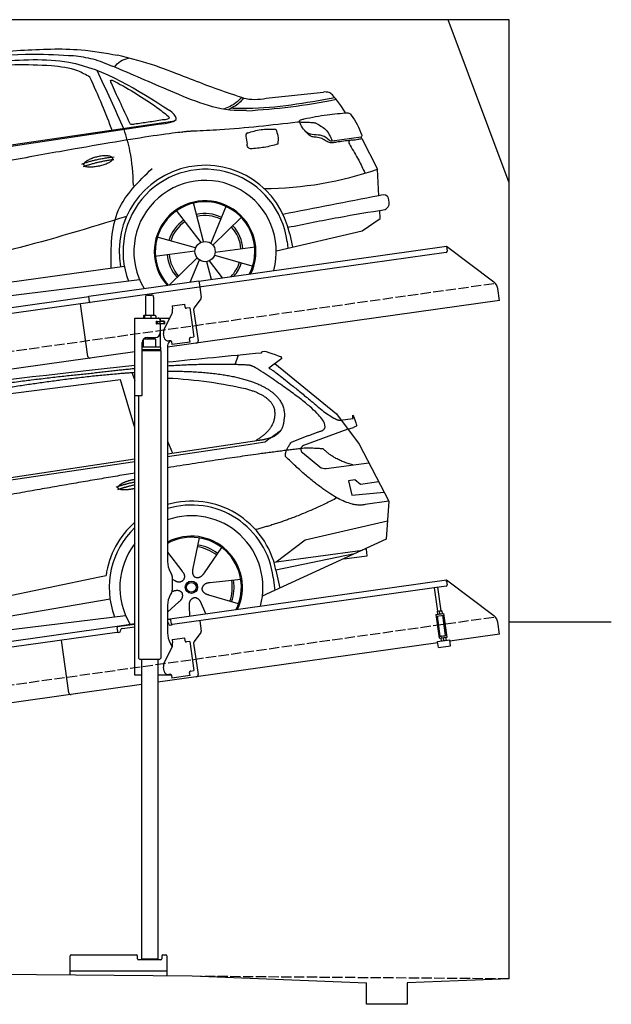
# Model space of a CAD drawing. Extents: x 0 to 5800, y -225 to 4600.
# Tile 3 of 3: x 2900 to 5800, y -225 to 4600. Entities that reach past the tile are written whole.
import ezdxf

# ---------------------------------------------------------------- set-up
doc = ezdxf.new("R2010")
doc.units = 0
doc.header["$LTSCALE"] = 10
doc.header["$MEASUREMENT"] = 0
doc.linetypes.add('GEN3', pattern=[6.25, 5, -1.25])
doc.layers.get('0').update_dxf_attribs({"linetype": 'CONTINUOUS'})
for name, color, linetype in [('3', 6, 'GEN3'), ('CAR', 1, 'CONTINUOUS'), ('SICHTBARE_KANTEN_DIN_', 7, 'CONTINUOUS')]:
    doc.layers.add(name, color=color, linetype=linetype)
doc.layers.add('AM_0', color=7, linetype='CONTINUOUS', lineweight=30)

# ---------------------------------------------------------------- blocks, each defined once
blk = doc.blocks.new('car_150')
at = {"layer": 'CAR'}
for p, q in [((12096.6, 1708.3), (11989, 1268.4)), ((12911.4, 1713.8), (12921.4, 1673.7)), ((13419.2, 1691), (13440.8, 1736.1)), ((13649.1, 1693.4), (13579.8, 1653)), ((11135.2, 1654.5), (11161.3, 1635)), ((11141, 1657.4), (11166.4, 1638.4)), ((12024, 1680.6), (11430.7, 1652.9)), ((11899, 1265.9), (12024, 1680.6)), ((12090.6, 1271.1), (12150.5, 1682.1)), ((12852.3, 1684.4), (12150.5, 1682.1)), ((12893.2, 1443.1), (12852.3, 1684.4)), ((13612.7, 1672.2), (13882, 1390.9)), ((11073.9, 1494.7), (10907.2, 1337.8)), ((13821.3, 1410.9), (13867.6, 1371.9)), ((13044.2, 1359.1), (13061.8, 1297.5)), ((13882, 1390.9), (13975.4, 1230.3)), ((13896.3, 1358), (13960.6, 1358.2)), ((13036.5, 1296.8), (13490.1, 1309.1)), ((13928.7, 1310.6), (13703.2, 1256.7)), ((13928.7, 1310.6), (13956.3, 1315.1)), ((10792.4, 1227), (12873.3, 1279.9)), ((10878.7, 1293.9), (10839.1, 1237.2)), ((10839.1, 1237.2), (12874.8, 1292.4)), ((13035, 1284), (13434.9, 1294.1)), ((13434.9, 1294.1), (13517.7, 1297.1)), ((10839.1, 1237.2), (10797.9, 1237.1)), ((13693.4, 1223.4), (13769.9, 1143.6)), ((13975.4, 1230.3), (14085, 934.5)), ((13799.3, 1131.2), (14011, 1134.1)), ((10757.1, 671.1), (10756.8, 1096.7)), ((13933.1, 1058.7), (13900.4, 1058.1)), ((13900.4, 1058.1), (13908.6, 986.7)), ((13957.3, 1033.3), (13933.1, 1058.7)), ((14047.8, 1034.9), (13957.3, 1033.3)), ((13908.6, 986.7), (14067.8, 981)), ((14085, 934.5), (13968.1, 932.9)), ((14085, 934.5), (14050.3, 752)), ((13141, 869.2), (13092, 726)), ((10407.4, 821.5), (10358.4, 678.2)), ((13654.4, 796.4), (14067.1, 840.8)), ((10225.5, 803), (10302.5, 672.5)), ((12978, 818.6), (13036.1, 720.2)), ((13244.2, 809.3), (13143.9, 695.8)), ((13500.7, 706.9), (13654.4, 796.4)), ((10510.6, 761.5), (10410.3, 648.1)), ((10765.8, 586.7), (12632.4, 738.6)), ((12632.4, 738.6), (12664.9, 741.2)), ((14050.3, 752), (13413, 548)), ((10136.6, 723.4), (10257.7, 632.5)), ((12984.9, 685.1), (12991.3, 680.2)), ((13489.8, 706.7), (13927.7, 712.7)), ((13886, 699.4), (13494.9, 667.6)), ((13831.6, 682), (13947.5, 682.1)), ((13947.4, 714.7), (13934, 714.7)), ((13947.5, 682.1), (13947.4, 714.7)), ((13318, 642.1), (13166.6, 644.4)), ((13477, 633.5), (13477, 568.5)), ((13494.9, 667.6), (13502.3, 576.6)), ((10584.4, 594.3), (10433, 596.6)), ((10746.2, 585.5), (10746.3, 535.1)), ((10765.8, 586.7), (10766, 535.1)), ((10786.5, 535.1), (12670.6, 626.7)), ((12976.6, 624.6), (12979.5, 625.3)), ((13292.9, 525.4), (13154, 585.7)), ((10098.1, 544.7), (10245.9, 577.5)), ((10559.3, 477.7), (10420.4, 538)), ((10688.1, 535.1), (12736.4, 536.2)), ((12942.4, 527.2), (13003.7, 570.3)), ((13047.9, 495.3), (13052.4, 542.1)), ((13127.9, 496.8), (13108.7, 559.2)), ((10157.7, 443.6), (10270.1, 522.6)), ((10314.2, 446.4), (10318.7, 494.4)), ((10394.7, 447.8), (10378.5, 500.5))]:
    blk.add_line(p, q, dxfattribs=at)
for centre, radius in [((13073.2, 633.8), 30.1), ((13073.2, 633.8), 23.6), ((10339.5, 586.1), 30.1), ((10339.5, 586.1), 23.6)]:
    blk.add_circle(centre, radius, dxfattribs=at)
for centre, radius, start, end in [((11252.1, 1516.2), 174.5, 103.8736, 114.54), ((13707.9, 1237.3), 20, 103.4358, 223.7473), ((10257, 101.4), 1122.3, 110.1048, 125.4377), ((13798.8, 1171.2), 40, 223.7473, 270.7861), ((10364.6, -67.1), 1141.2, 89.2488, 102.378), ((10404, 1188.8), 117.4, 257.9855, 270.1884), ((13073.6, 633.3), 403.4, 0.0315, 99.935), ((13073.6, 633.3), 422.7, 4.6504, 99.1419), ((10341.7, 585.3), 404.6, 0.0315, 126.0807), ((10341.7, 585.3), 424.2, 0.1908, 123.6545), ((13073.6, 633.3), 422.7, 124.0292, 165.2126), ((10364.6, -67.1), 1141.2, 117.0267, 123.6712), ((13073.6, 633.3), 403.4, 126.4564, 193.9312), ((13073.2, 633.8), 200.6, 45.1152, 74.5463), ((13073.2, 633.8), 209.6, 45.262, 74.3995), ((10339.5, 586.1), 209.6, 117.262, 146.3995), ((10339.5, 586.1), 200.6, 45.1152, 74.5463), ((10339.5, 586.1), 209.6, 45.262, 74.3995), ((13073.2, 633.8), 200.6, 117.1152, 118.6429), ((10339.5, 586.1), 200.6, 117.1152, 146.5463), ((13073.2, 633.8), 200.6, 333.1152, 2.5463), ((13073.2, 633.8), 209.6, 333.262, 2.3995), ((10339.5, 586.1), 200.6, 333.1152, 2.5463), ((10339.5, 586.1), 209.6, 333.262, 2.3995), ((10339.5, 586.1), 209.6, 189.262, 218.3995), ((10339.5, 586.1), 200.6, 189.1152, 218.5463)]:
    blk.add_arc(centre, radius, start, end, dxfattribs=at)
at = {"layer": 'CAR', "color": 1}
for centre, radius, start, end in [((13073.2, 633.8), 350.6, 337.8443, 102.4953), ((10339.5, 586.1), 352.3, 337.7412, 134.083), ((13073.2, 633.8), 350.6, 135.1816, 204.2079), ((13073.2, 633.8), 245, 326.7419, 111.5119), ((13073.2, 633.8), 250.6, 327.615, 110.8156), ((10339.5, 586.1), 247.7, 326.8255, 152.4877), ((10339.5, 586.1), 245, 326.3886, 152.2472), ((10339.5, 586.1), 247.7, 177.212, 215.2267), ((10339.5, 586.1), 245, 177.2589, 215.6636)]:
    blk.add_arc(centre, radius, start, end, dxfattribs=at)
at = {"layer": 'CAR'}
for points, degree in [([(11210.2, 1685.6), (11542.9, 1749.4), (12105.1, 1762), (12930.5, 1747.4)], 3), ([(13091.3, 1744.3), (13237.9, 1741.3), (13392.2, 1737.5), (13554.4, 1733)], 3), ([(13554.4, 1733), (13562.4, 1752.7), (13610.5, 1716.8), (13648.2, 1701.9)], 3), ([(11740.1, 1722.1), (11497.4, 1715.5), (11268.8, 1681.6)], 2), ([(12704.3, 1733.1), (12355.7, 1743.2), (11740.1, 1722.1)], 2), ([(12928.4, 1730.7), (12821.6, 1733.6), (12704.3, 1733.1)], 2), ([(13085.7, 1699.1), (13316, 1672.5), (13510.3, 1621.4), (13649.5, 1535.3), (13627.4, 1407.4)], 4), ([(13480.9, 1680.7), (13311.8, 1711.2), (13088.8, 1724)], 2), ([(13649.1, 1693.4), (13650.8, 1695), (13646.2, 1697.1), (13650.7, 1700.9), (13648.2, 1701.9)], 4), ([(10930.4, 1515.2), (11065.6, 1627.8), (11179.6, 1674.9)], 2), ([(11430.7, 1652.9), (11206.1, 1629.9), (11073.9, 1494.7)], 2), ([(11268.8, 1681.6), (11213.7, 1673.9), (11145.7, 1624)], 2), ([(11152.7, 1597.4), (11243.5, 1663), (11380.1, 1676.4)], 2), ([(13081.7, 1665.8), (13216.8, 1643.4), (13354, 1605.1), (13455.3, 1568)], 3), ([(13531.1, 1651.2), (13504.7, 1676.4), (13480.9, 1680.7)], 2), ([(13782.7, 1314.6), (13923.3, 1322), (13531.1, 1651.2)], 2), ([(13579.8, 1653), (13583.8, 1663.8), (13821.3, 1410.9)], 2), ([(10638.9, 1256.3), (10666.6, 1238), (10970.1, 1510.3), (11145.7, 1624)], 3), ([(10839.1, 1237.2), (10755.1, 1275), (11042.6, 1519.1), (11152.7, 1597.4)], 3), ([(13455.3, 1568), (13571.8, 1520.1), (13582.6, 1454.2)], 2), ([(10930.4, 1515.2), (10850.9, 1452.6), (10750.8, 1366.4), (10624.3, 1257.8), (10630.3, 1256.1)], 4), ([(13582.6, 1454.2), (13589.9, 1359.8), (13473.4, 1308.7)], 2), ([(13490.1, 1309.1), (13540.2, 1310.5), (13607.7, 1314), (13619.9, 1364.1), (13627.4, 1407.4)], 4), ([(10886.5, 1311.8), (10902.2, 1342.5), (10944.6, 1357.7)], 2), ([(10944.6, 1357.7), (10973.1, 1364.2), (10986, 1363.3)], 2), ([(10978.5, 1259), (10998.5, 1312.5), (10994.7, 1357.3)], 2), ([(10986, 1363.3), (10992.2, 1357.4), (10994.7, 1357.3)], 2), ([(13867.6, 1371.9), (13876, 1364.8), (13894, 1355.1), (13898.5, 1357.6), (13900.4, 1359.2)], 4), ([(13960.6, 1358.2), (13957.9, 1406.1), (13973.8, 1323.1)], 2), ([(10965.2, 1251), (10843.5, 1229), (10886.5, 1311.8)], 2), ([(13517.7, 1297.1), (13547.8, 1313.8), (13602.8, 1344.7)], 2), ([(13646, 1280.8), (13782.7, 1314.6)], 1), ([(13973.8, 1323.1), (13974.1, 1319.4), (13966.4, 1316.7), (13956.3, 1315.1)], 3), ([(10140.7, 1216.8), (10314.3, 1236.6), (10479.5, 1251.5), (10638.9, 1256.3)], 3), ([(10551.6, 1232.1), (10606.6, 1235.5), (10630, 1255)], 2), ([(10756.8, 1096.7), (10752.3, 1180.2), (10838, 1299.8)], 2), ([(10965.2, 1251), (10971.1, 1252.9), (10978.5, 1259)], 2), ([(11959.5, 1175.6), (11961.8, 1206.7), (11989, 1268.4)], 2), ([(13609.5, 1213.7), (13606.8, 1237.9), (13646, 1280.8)], 2), ([(10136.8, 1184.9), (10312.9, 1212.3), (10551.6, 1232.1)], 2), ([(12866.3, 1222.8), (11949.2, 1183.9), (10404.4, 1071.4)], 2), ([(13710.6, 1243.2), (13442.1, 1244.8), (13028.3, 1229.3)], 2), ([(13968.1, 932.9), (13845.3, 918), (13609.5, 1213.7)], 2), ([(13798.7, 1227.2), (13797.4, 1230.2), (13710.6, 1243.2)], 2), ([(13931.8, 1133), (13845.5, 1166.6), (13798.7, 1227.2)], 2), ([(11966.3, 684.4), (11947.2, 997.3), (11959.5, 1175.6)], 2), ([(12766.3, 1166), (12812.1, 1177.1), (12861, 1179.8)], 2), ([(12773.7, 1153.3), (12815.9, 1162.4), (12859.4, 1166.5)], 2), ([(12775.3, 1160.9), (12774.4, 1168.7), (12785.6, 1178.2), (12809.4, 1187.4), (12837.3, 1192.4), (12862.6, 1193)], 5), ([(12857.1, 1147.9), (12833.5, 1145.1), (12808.5, 1145), (12787.3, 1147.9), (12776.2, 1153.7), (12775.3, 1160.9)], 5), ([(9741.7, 1082), (9792.2, 1106.9), (9868, 1128.7)], 2), ([(11730.9, 1114.3), (11806, 1132.5), (11889.6, 1128.1)], 2), ([(11736.2, 1100.5), (11810, 1116.4), (11887.9, 1117)], 2), ([(9741.7, 1082), (9609.2, 1016.6)], 1), ([(9609.2, 1016.6), (9559.3, 1005.4), (9533, 884.6)], 2), ([(9719, 1030.4), (9665.9, 1005.8), (9630.6, 957.3)], 2), ([(9845.7, 1043.5), (9759.5, 1040.9), (9719, 1030.4)], 2), ([(9857.3, 1042), (9851.3, 1042.7), (9845.7, 1043.5)], 2), ([(9831, 949.6), (9840.7, 962.6), (9849.5, 977.9)], 2), ([(13835.3, 982), (13612, 900.6), (13419.6, 876.1)], 2), ([(9630.6, 957.3), (9611, 913.8), (9609.3, 895.7)], 2), ([(9610.6, 893.4), (9755, 898.2), (9831, 949.6)], 2), ([(9533, 884.6), (9526.5, 867.3), (9533.3, 836.2), (9544.5, 802.1), (9556, 769.5)], 4), ([(9609.3, 895.7), (9612.6, 895.6), (9610.6, 893.4)], 2), ([(13092, 726), (13087.7, 713.3), (13084, 699.2), (13088.6, 685.5), (13099.5, 679.2)], 4), ([(10358.4, 678.2), (10354.1, 665.6), (10350.4, 651.5), (10355, 637.8), (10365.9, 631.5)], 4), ([(11966.3, 684.4), (11977.6, 619.7), (11983.1, 593.3)], 2), ([(12991.3, 680.2), (13015.2, 659), (13038.2, 672.9)], 2), ([(13036.1, 720.2), (13054.6, 694.2), (13038.2, 672.9)], 2), ([(13143.9, 695.8), (13135.1, 685.8), (13124.6, 675.6), (13110.4, 672.8), (13099.5, 679.2)], 4), ([(10257.7, 632.5), (10281.6, 611.2), (10304.6, 625.2)], 2), ([(10302.5, 672.5), (10321, 646.5), (10304.6, 625.2)], 2), ([(10410.3, 648.1), (10401.4, 638.1), (10391, 627.9), (10376.8, 625.1), (10365.9, 631.5)], 4), ([(12979.5, 625.3), (13010, 634.8), (13025.2, 612.6)], 2), ([(13166.6, 644.4), (13134.8, 647.5), (13124.4, 622.8)], 2), ([(10245.9, 577.5), (10276.4, 587.1), (10291.6, 564.9)], 2), ([(10433, 596.6), (10401.2, 599.8), (10390.8, 575)], 2), ([(13003.7, 570.3), (13031.3, 586.5), (13025.2, 612.6)], 2), ([(13052.4, 542.1), (13052.7, 574.1), (13078.5, 581.6)], 2), ([(13112.1, 548.2), (13105.2, 579.4), (13078.5, 581.6)], 2), ([(13154, 585.7), (13123.7, 595.9), (13124.4, 622.8)], 2), ([(10270.1, 522.6), (10297.7, 538.8), (10291.6, 564.9)], 2), ([(10318.7, 494.4), (10319.1, 526.3), (10344.9, 533.9)], 2), ([(10378.5, 500.5), (10371.6, 531.7), (10344.9, 533.9)], 2), ([(10420.4, 538), (10390.1, 548.2), (10390.8, 575)], 2)]:
    blk.add_open_spline(points, degree=degree, dxfattribs=at)
for points, degree, knots in [([(11380.1, 1676.4), (11407, 1677.9), (11545.9, 1684.7), (12131.3, 1711.8), (12584.9, 1726.7), (12852.7, 1717.4), (12926.2, 1712.9)], 4, [0.0821318, 0.0821318, 0.0821318, 0.0821318, 0.0821318, 0.258851, 0.508851, 0.6086078, 0.6086078, 0.6086078, 0.6086078, 0.6086078]), ([(11736, 1111.2), (11735, 1119.4), (11755.7, 1136.1), (11838.1, 1157.7), (11931.6, 1126.3), (11845.9, 1093.1), (11761.1, 1092.3), (11737, 1103), (11736, 1111.2)], 5, [0, 0, 0, 0, 0, 0, 0.300106, 0.500106, 0.700106, 1, 1, 1, 1, 1, 1]), ([(9598.9, 658.5), (9606.2, 641.3), (9613.6, 624.7), (9621, 608.6), (9628.5, 593), (9650.9, 546.7), (9679.8, 538.5), (9717.2, 527.6), (9794.4, 527.1)], 4, [0.7158579, 0.7158579, 0.7158579, 0.7158579, 0.7158579, 0.9411234, 0.9411234, 0.9411234, 0.9411234, 1.6094789, 1.6094789, 1.6094789, 1.6094789, 1.6094789])]:
    blk.add_open_spline(points, degree=degree, knots=knots, dxfattribs=at)
blk = doc.blocks.new('car_150_')
at = {"layer": 'CAR'}
for p, q in [((6993.7, 5277.2), (7129.2, 5288.8)), ((6731.9, 5170.4), (6283.3, 5089.2)), ((6657.9, 4752.4), (6731.9, 5170.4)), ((6796.4, 5203.8), (6750.1, 4783)), ((6853.7, 5152.6), (6855.4, 5188)), ((6848, 4782.8), (6853.7, 5152.6)), ((5993.7, 5075.5), (6021.3, 5060)), ((8349.8, 5065.2), (8614.8, 5095.9)), ((5703.5, 4603.8), (7806, 4931.3)), ((5748.6, 4619.9), (7887.1, 4949.3)), ((5948.1, 4905.6), (5809.7, 4736.5)), ((8659.8, 4857.1), (8801.1, 4877.5)), ((8805, 4869.2), (8883.2, 4720.4)), ((5780.5, 4681.2), (5748.6, 4619.9)), ((8891.2, 4589.9), (8883.2, 4720.4)), ((5748.6, 4619.9), (5707.7, 4614.5)), ((8033.2, 4358.3), (7982.9, 4548.5)), ((7897.5, 4510.1), (8019.3, 4353.9)), ((8143.1, 4534), (8068.7, 4350.5)), ((8898.1, 4478.2), (8895.6, 4518.3)), ((8079.5, 4340.6), (8219, 4479.2)), ((8810.7, 4417.6), (8898.1, 4478.2)), ((5249.2, 4379.1), (5338.8, 4399.4)), ((8391.6, 4316.2), (8810.7, 4417.6)), ((8455.6, 4397.8), (8469.1, 4334.6)), ((7994.7, 4327.2), (7804.9, 4378.7)), ((8442.3, 4361.7), (8446.4, 4329.7)), ((7795.4, 4285.5), (7991.5, 4312.9)), ((8286.5, 4333.3), (8090.4, 4305.9)), ((4697.5, 4174.8), (4774.2, 4288.5)), ((8002.4, 4278.2), (7867.9, 4144.6)), ((7969.2, 4159.6), (8013.2, 4268.3)), ((8048.7, 4260.5), (8071.6, 4173.8)), ((8127.2, 4182.1), (8062.7, 4264.8)), ((8087.2, 4291.6), (8277, 4240.1)), ((7646, 4233.7), (5761.2, 3956.2)), ((5689.3, 3904.2), (7721.3, 4169.7)), ((5131.5, 4101.3), (5253.2, 3945.1)), ((5267.2, 3949.5), (5216.9, 4139.6)), ((5377, 4125.1), (5302.6, 3941.6)), ((5313.4, 3931.7), (5452.9, 4070.3)), ((5734.4, 4063.7), (5670.2, 4054.4)), ((5228.7, 3918.3), (5038.9, 3969.8)), ((5695.3, 3956.7), (5702.3, 3904.6)), ((4463, 3925.5), (4449.3, 3931.7)), ((4478.1, 3864), (4463, 3925.5)), ((4848.5, 3866.9), (4853.3, 3950.1)), ((4871, 3924.2), (4867.7, 3867.1)), ((5520.5, 3924.4), (5324.3, 3897.1)), ((5676.1, 3953), (5682.6, 3903)), ((5761.2, 3956.2), (5696.7, 3946.7)), ((5029.4, 3876.7), (5225.5, 3904)), ((5236.4, 3869.4), (5098.3, 3732.1)), ((5321.2, 3882.8), (5511, 3831.3)), ((5689.3, 3904.2), (5624.9, 3894.7)), ((5693.6, 3903), (5693.4, 3904.4)), ((5201.8, 3747.5), (5247.2, 3859.5)), ((5282.7, 3851.6), (5306.1, 3763)), ((5362.6, 3771.4), (5296.6, 3856))]:
    blk.add_line(p, q, dxfattribs=at)
for centre in [(8041, 4309.4), (5274.9, 3900.5)]:
    blk.add_circle(centre, 49.6, dxfattribs=at)
for centre, radius, start, end in [((6122, 4949.8), 174.5, 111.2882, 121.9546), ((8042.2, 4309.4), 422.7, 12.065, 190.707), ((8042.2, 4309.4), 403.4, 7.4461, 201.5292), ((8307.4, 6330.9), 1710.3, 270.6601, 289.6726), ((8041, 4309.4), 348.9, 345.0424, 211.6777), ((8041, 4309.4), 249, 334.6275, 221.995), ((8041, 4309.4), 244.1, 333.8517, 222.7626), ((8041, 4309.4), 186.2, 64.7762, 103.2667), ((5356.2, 3104.6), 1422.1, 107.8766, 127.519), ((8041, 4309.4), 186.2, 124.7762, 163.2667), ((8041, 4309.4), 176.5, 124.6018, 163.1816), ((8041, 4309.4), 176.5, 64.6018, 103.1816), ((8041, 4309.4), 176.5, 4.6018, 43.1816), ((8041, 4309.4), 186.2, 4.7762, 43.2667), ((5347.7, 3787.7), 599.5, 99.4563, 135.2463), ((5274.9, 3900.5), 424.2, 7.6054, 174.1435), ((5274.9, 3900.5), 404.6, 7.4461, 176.652), ((8041, 4309.4), 176.5, 184.6018, 223.1816), ((5274.9, 3900.5), 350, 344.7595, 185.4081), ((8041, 4309.4), 186.2, 184.7762, 223.2667), ((8041, 4309.4), 176.5, 316.6896, 343.1816), ((8041, 4309.4), 186.2, 320.3371, 343.2667), ((5274.9, 3900.5), 250, 334.2204, 187.3999), ((5274.9, 3900.5), 246.4, 333.6424, 187.5031), ((5274.9, 3900.5), 186.2, 124.7762, 163.2667), ((5274.9, 3900.5), 186.2, 64.7762, 103.2667), ((5274.9, 3900.5), 176.5, 64.6018, 103.1816), ((5274.9, 3900.5), 176.5, 124.6018, 163.1816), ((5274.9, 3900.5), 176.5, 4.6018, 43.1816), ((5274.9, 3900.5), 186.2, 4.7762, 43.2667), ((5274.9, 3900.5), 186.2, 184.7762, 223.2667), ((5274.9, 3900.5), 176.5, 184.6018, 223.1816), ((5274.9, 3900.5), 176.5, 315.6124, 343.1816), ((5274.9, 3900.5), 186.2, 319.3932, 343.2667), ((5274.9, 3900.5), 250, 213.2019, 222.6786), ((5274.9, 3900.5), 246.4, 213.7482, 223.2566), ((5274.9, 3900.5), 350, 217.4387, 217.626)]:
    blk.add_arc(centre, radius, start, end, dxfattribs=at)
for centre, major_axis, ratio, start_param, end_param in [((4699.7, 3882.5), (4.4, -29.4), 0.870747, 3.078863, 5.190641), ((4699.8, 3882.5), (-4.4, 29.6), 0.439627, 4.05108, 8.39242), ((4699.7, 3882.6), (4.4, -29.5), 0.784824, 3.019947, 3.143719)]:
    blk.add_ellipse(centre, major_axis=major_axis, ratio=ratio, start_param=start_param, end_param=end_param, dxfattribs=at)
for points in [[(6058.7, 5112.4), (6315.6, 5167.8), (6993.6, 5277.2)], [(6590.3, 5194.3), (7191.5, 5270.3), (7389.2, 5264.7)], [(7129.2, 5288.8), (7425.2, 5293.1), (7603.8, 5268.4)], [(7389.2, 5264.7), (7483, 5249), (7578.6, 5215.1)], [(6252.1, 5110.1), (6701.9, 5189.7), (7011, 5233.1)], [(7280.4, 5213.4), (7100.8, 5216.9), (6855.4, 5188)], [(7010.2, 5233), (7365.4, 5231.9), (7863.2, 4999)], [(7469.5, 5159.8), (7410.3, 5189.8), (7280.4, 5213.4)], [(8238.8, 5002.4), (8200.2, 5001.6), (7866.3, 5094.6), (7578.6, 5215.1)], [(7590.1, 5210.4), (7618.6, 5239.2), (7657.5, 5254.4)], [(7639.4, 4905.3), (7505.7, 5192.1)], [(7582.2, 4896.4), (7531.4, 5023.6), (7469.5, 5159.8)], [(7575.1, 5131.1), (7571.2, 5144.8), (7592.5, 5140)], [(7592.5, 5140), (7799.5, 5014.1), (7855.1, 4971.8)], [(8213.4, 5067), (8186.6, 5040.1), (8125.8, 5007.6)], [(8163.6, 5014.3), (8243.5, 5013.7), (8670.3, 5069.3)], [(8191, 5074.7), (8235.7, 5060.8), (8349.8, 5065.2)], [(8659.2, 5083.2), (8642.4, 5093.4), (8614.8, 5095.9)], [(8723.8, 4994.4), (8701.4, 5030.2), (8659.2, 5083.2)], [(8224.6, 5063.8), (8208.7, 5044.9), (8182.8, 5023.9), (8149.7, 5006.6)], [(8240.9, 5001), (8453.9, 5021.9), (8677.8, 5060.7)], [(7806, 4931.3), (7894.4, 4962.2), (7863.2, 4999)], [(7855.1, 4971.8), (7859.5, 4964.9), (7827.4, 4952.7)], [(8521.1, 4963.5), (8634.4, 4984.8), (8734.9, 4995.3)], [(8734.9, 4995.3), (8736.6, 4995.1), (8751.6, 4983.9), (8803.6, 4888.9)], [(7690.7, 4930.9), (7670.7, 4931.6), (7668, 4935.3)], [(7827.4, 4952.7), (7757.4, 4941.2), (7690.7, 4930.9)], [(8489.1, 4946.9), (8107.9, 4906.7), (7979.4, 4899)], [(8499.4, 4953.2), (8500.3, 4955.9), (8504.4, 4958.4)], [(8514.3, 4920.1), (8499.6, 4950.3), (8499.4, 4953.2)], [(8504.4, 4958.4), (8514.7, 4962.1), (8521.1, 4963.5)], [(8578.5, 4942.4), (8626.1, 4912.6), (8659.8, 4857.1)], [(7687.8, 4631.1), (7668.8, 4800.4), (7639.4, 4905.3)], [(8245.8, 4892.2), (8238.1, 4888.3), (8237.1, 4876.1)], [(8237.1, 4876.1), (8242.7, 4837)], [(8244.9, 4892.1), (8310.4, 4909.4), (8382.6, 4912.4)], [(8382.6, 4912.4), (8393, 4879.1), (8393.3, 4838.9)], [(8581.1, 4874.9), (8560.8, 4876.6), (8529.9, 4900.7)], [(8629.7, 4855.7), (8609.4, 4867.3), (8581.1, 4874.9)], [(8803.6, 4888.9), (8805.2, 4882.6), (8801.1, 4877.5)], [(8805, 4869.2), (8801.1, 4877.5)], [(8260.3, 4814.7), (8250.8, 4817.5), (8242.7, 4837)], [(8393.3, 4838.9), (8327.1, 4822.4), (8259.4, 4814.5)], [(8664.2, 4847.7), (8651.9, 4847.2), (8629.7, 4855.7)], [(8759.3, 4861.5), (8741.4, 4855.9), (8747.8, 4835.1)], [(8747.8, 4835.1), (8790.3, 4763.6), (8820.8, 4701.6)], [(8757.3, 4861.2), (8786.1, 4865.5), (8805, 4869.2)], [(7581.1, 4224.1), (7615.2, 4510.4), (7777.7, 4714.5)], [(5483, 4604.3), (5518.2, 4610.1), (5547.5, 4613)], [(5703.5, 4603.8), (5727.7, 4327.2), (5815.9, 3920.7)], [(8891.2, 4589.9), (8420.6, 4494.5)], [(8935.7, 4582.7), (8931.6, 4588.3), (8891.2, 4589.9)], [(8922.6, 4523), (8936.6, 4535.2), (8935.7, 4582.7)], [(8446.2, 4431.7), (8693.5, 4482.1), (8922.6, 4523)], [(7654.8, 4478.5), (7099.9, 4313.4), (5734.4, 4063.7)], [(4521.8, 4177.7), (4571.6, 4179.9), (4749.3, 4251.6)], [(4774.2, 4288.5), (4659.3, 4269.8), (4567.9, 4222.9)], [(4567.9, 4222.9), (4519.6, 4194.8), (4502.9, 4113.4)], [(4435.2, 4069.4), (4583.3, 4094.2), (4831, 4173.4)], [(4506.8, 4110.9), (4647.6, 4153.7), (4697.5, 4174.8)], [(4502.9, 4113.4), (4503.1, 4110.8), (4506.8, 4110.9)], [(4437.7, 3977.1), (4639.7, 4000.1), (4865.6, 4011.8)], [(4439.9, 3955.5), (4435.9, 3967.1), (4437.7, 3977.1)], [(4860.2, 3989.6), (4515.7, 3964.4), (4439.9, 3955.5)], [(4648.5, 3915.5), (4682.8, 3935.6), (4856.8, 3972.2)], [(4452, 3925), (4450.8, 3925.8), (4449.5, 3930), (4449.3, 3931.7)], [(4455.1, 3908.2), (4458.1, 3913), (4464.2, 3915.7), (4462.2, 3923.2), (4452, 3925)], [(4457.8, 3901.6), (4456.6, 3902.4), (4455.3, 3906.6), (4455.1, 3908.2)], [(4461, 3884.9), (4463.9, 3889.5), (4470, 3892.3), (4467.9, 3899.7), (4457.8, 3901.6)], [(4463.7, 3878.2), (4462.5, 3879), (4461.2, 3883.2), (4461, 3884.9)]]:
    blk.add_spline(points, degree=3, dxfattribs=at)
for points, degree, knots in [([(8191, 5074.7), (8107.9, 5098.3), (7930.3, 5167), (7746.4, 5237.4), (7603.8, 5268.4)], 3, [5.571538, 5.571538, 5.571538, 5.571538, 32.165526, 64.936902, 64.936902, 64.936902, 64.936902]), ([(7668, 4935.3), (7650.2, 4969.8), (7620.8, 5036.6), (7588.5, 5099.8), (7575.1, 5131.1)], 3, [2.591518, 2.591518, 2.591518, 2.591518, 14.396583, 24.038621, 24.038621, 24.038621, 24.038621]), ([(8645.2, 4860.1), (8634.4, 4868.9), (8603, 4892.4), (8542.9, 4879.7), (8521, 4910.7), (8514.3, 4920.1)], 3, [0.658544, 0.658544, 0.658544, 0.658544, 4.748765, 12.290755, 15.589596, 15.589596, 15.589596, 15.589596]), ([(8645.2, 4860.1), (8647, 4858.9), (8651.5, 4856.3), (8656.7, 4856.7), (8659.8, 4857.1)], 3, [0.11133, 0.11133, 0.11133, 0.11133, 0.733961, 1.64284, 1.64284, 1.64284, 1.64284]), ([(8752.5, 4860.5), (8727.9, 4857.2), (8698.8, 4853.2), (8669.8, 4848.6), (8664.2, 4847.7)], 3, [0, 0, 0, 0, 7.10149, 8.807008, 8.807008, 8.807008, 8.807008]), ([(7442.5, 4729.7), (7440.4, 4737.7), (7458.8, 4757), (7537.7, 4789), (7634.5, 4769.9), (7553.7, 4725.9), (7469.8, 4714.2), (7444.6, 4721.7), (7442.5, 4729.7)], 5, [0, 0, 0, 0, 0, 0, 0.300106, 0.500106, 0.700106, 1, 1, 1, 1, 1, 1]), ([(6465.7, 4559.3), (6463.6, 4567.3), (6482, 4586.6), (6560.8, 4618.6), (6657.6, 4599.5), (6576.9, 4555.6), (6492.9, 4543.8), (6467.7, 4551.3), (6465.7, 4559.3)], 5, [0, 0, 0, 0, 0, 0, 0.300106, 0.500106, 0.700106, 1, 1, 1, 1, 1, 1]), ([(4434.3, 4093), (4435.5, 4060.6), (4436.9, 4022.1), (4441.6, 3983.8), (4442.4, 3977.7)], 3, [0, 0, 0, 0, 97.108013, 115.616313, 115.616313, 115.616313, 115.616313]), ([(4467.9, 3864), (4468.3, 3864.8), (4470.3, 3867.4), (4478.3, 3867.4), (4474, 3879.3), (4467.4, 3878.6), (4463.7, 3878.2)], 3, [2.682731, 2.682731, 2.682731, 2.682731, 5.656821, 12.3267, 20.012637, 30.346325, 30.346325, 30.346325, 30.346325])]:
    blk.add_open_spline(points, degree=degree, knots=knots, dxfattribs=at)
for points, degree in [([(6590.3, 5194.3), (6342.2, 5155.3), (6121.6, 5097.1)], 2), ([(5803.2, 4907.4), (5922.7, 5036.5), (6029.7, 5097.9)], 2), ([(6284.4, 5088.8), (6061.8, 5056.7), (5948.1, 4905.6)], 2), ([(6123.2, 5096.2), (6065.8, 5086.5), (6002.6, 5043)], 2), ([(6013, 5017.6), (6096.2, 5083.6), (6251.3, 5110.3)], 2), ([(5547.5, 4613), (5577.3, 4598.4), (5843.2, 4907.6), (6002.6, 5043)], 3), ([(5703.8, 4603.3), (5695, 4674.1), (5922.8, 4934.4), (6013, 5017.6)], 3), ([(8578.5, 4942.4), (8576.8, 4945.2), (8489.1, 4946.9)], 2), ([(7979.4, 4899), (7725, 4888.3), (5338.8, 4399.4)], 2), ([(5803.2, 4907.4), (5732.5, 4835), (5644.3, 4736.7), (5532.9, 4612.6), (5539.4, 4612.3)], 4), ([(6732.8, 4687.3), (6731.1, 4718.4), (6750.1, 4783)], 2), ([(5785.9, 4700), (5794.1, 4735.6), (5837.6, 4753)], 2), ([(5837.6, 4753), (5865, 4763.1), (5877.9, 4763.9)], 2), ([(5877.9, 4763.9), (5884.9, 4758.8), (5887.3, 4759.1)], 2), ([(5883.9, 4659.5), (5901.1, 4713.7), (5887.3, 4759.1)], 2), ([(7432.9, 4733.6), (7502, 4760.2), (7591.2, 4770)], 2), ([(7441.9, 4722), (7513, 4747.3), (7590.2, 4757.9)], 2), ([(5871.8, 4649.8), (5747.2, 4591.7), (5785.9, 4700)], 2), ([(6803, 4201), (6743.7, 4508.9), (6732.8, 4687.3)], 2), ([(5871.8, 4649.8), (5877.4, 4652.5), (5883.9, 4659.5)], 2), ([(4919.6, 4458.1), (5131.9, 4523.6), (5319.2, 4569), (5483, 4604.3)], 3), ([(5399.6, 4569.1), (5453.7, 4579.5), (5474.4, 4601.9)], 2), ([(6460.2, 4561.7), (6532.3, 4589.4), (6615.8, 4595.9)], 2), ([(6467.2, 4548.7), (6538.3, 4574), (6615.5, 4584.7)], 2), ([(4622.5, 4310.5), (4903.3, 4440.5), (5399.6, 4569.1)], 2), ([(4622.5, 4310.5), (4492.9, 4233.7)], 1), ([(4492.9, 4233.7), (4430.6, 4178.8), (4434.3, 4093)], 2), ([(6803, 4201), (6822.6, 4138.3), (6831.4, 4112.8)], 2), ([(4521.8, 4177.7), (4507.9, 4132), (4508.6, 4113.8)], 2), ([(4508.6, 4113.8), (4511.9, 4114.1), (4510.2, 4111.7)], 2), ([(4445.5, 3956.2), (4446.7, 3948), (4448, 3939.9), (4449.3, 3931.7)], 3), ([(4637.5, 3865.3), (4639.1, 3881.6), (4643.8, 3898.6), (4648.5, 3915.5)], 3)]:
    blk.add_open_spline(points, degree=degree, dxfattribs=at)

msp = doc.modelspace()

# ---------------------------------------------------------------- linework, layer by layer
for p, q in [((5300, 4600), (0, 4600)), ((5300, 3800), (5000, 4600)), ((5300, -100), (5300, 4600)), ((3778.5, 3319.4), (4991.6, 3489.9)), ((4991.6, 3489.9), (4995.1, 3465.1)), ((4991.6, 3489.9), (5223.6, 3315.1)), ((4990.8, 3459.5), (3779.7, 3289.3)), ((3238.7, 3244.5), (3778.4, 3320.4)), ((3779.7, 3289.3), (3246, 3214.3)), ((3778.4, 3320.4), (3782.7, 3289.7)), ((3782.7, 3289.7), (3789.8, 3239.3)), ((5251.2, 3223.4), (5243, 3282.1)), ((760, 2895.2), (3238.8, 3243.6)), ((3242.6, 3216.8), (3238.7, 3244.5)), ((3516.7, 3240.6), (3516.7, 3150.6)), ((3526.7, 3250.6), (3546.7, 3250.6)), ((3556.7, 3240.6), (3556.7, 3150.6)), ((3246, 3214.3), (760, 2864.9)), ((3234.6, 2950.1), (3198.5, 3207.6)), ((5251.2, 3223.4), (3624.7, 2994.8)), ((3646.7, 3197.9), (3709.1, 3206.6)), ((3646.7, 3197.9), (3648.9, 3182)), ((3711.3, 3190.8), (3709.1, 3206.6)), ((3711.3, 3190.8), (3711.4, 3189.8)), ((3717.1, 3185.6), (3718.1, 3185.7)), ((3733.9, 3187.9), (3718.1, 3185.7)), ((3733.9, 3187.9), (3753.9, 3045.3)), ((3787.9, 3231.9), (3754.6, 3187.7)), ((3464.7, 3137.6), (3636.1, 3137.6)), ((3464.7, 2757.6), (3464.7, 3137.6)), ((3506.8, 3148.2), (3506.8, 3137.6)), ((3527.5, 3150.6), (3509.5, 3150.6)), ((3512.5, 3148.2), (3512.5, 3137.6)), ((3554.6, 3150.6), (3527.5, 3150.6)), ((3542.5, 3148.2), (3542.5, 3137.6)), ((3564.2, 3150.6), (3554.6, 3150.6)), ((3566.6, 3148.2), (3566.6, 3137.6)), ((3589.7, 3122.1), (3589.7, 3137.6)), ((3608.5, 3083.5), (3646, 3157.1)), ((3649.5, 3177.8), (3648.9, 3182)), ((3752.6, 3180.3), (3774.3, 3026)), ((3573.4, 3121.6), (3569.7, 3121.6)), ((3607.7, 3109.6), (3569.9, 3109.6)), ((3570.7, 3111.8), (3570.7, 3119)), ((3573.4, 3121.6), (3585.7, 3121.6)), ((3585.7, 3109.1), (3573.4, 3109.1)), ((3573.7, 3121.6), (3573.7, 3109.6)), ((3587.7, 3121.6), (3585.7, 3121.6)), ((3587.7, 3121.6), (3588.7, 3121.6)), ((3588.7, 3127.6), (3588.7, 3124.6)), ((3589.4, 3121.6), (3588.7, 3121.6)), ((3588.7, 3109.6), (3588.7, 3121.6)), ((3588.7, 3106.1), (3588.7, 3067.6)), ((3607, 3121.6), (3589.4, 3121.6)), ((3608.7, 3122.1), (3589.7, 3122.1)), ((3589.7, 2994.7), (3589.7, 3109.1)), ((3608.7, 3109.1), (3589.7, 3109.1)), ((3607, 3121.6), (3607.7, 3121.6)), ((3607.7, 3109.6), (3607.7, 3121.6)), ((3609.7, 3121.1), (3609.7, 3110.1)), ((3518.7, 3034), (3518.7, 3041.6)), ((3525.7, 3042.6), (3563.7, 3042.6)), ((3554.7, 3034.5), (3554.7, 3042.6)), ((3607.8, 3043), (3605.1, 3062.8)), ((3738.1, 3043.1), (3737.1, 3043)), ((3738.1, 3043.1), (3753.9, 3045.3)), ((3500.7, 2760.6), (3500.7, 3017.6)), ((3591.7, 2994.6), (3500.7, 2994.6)), ((3566.7, 3034.6), (3506.7, 3033.9)), ((3506.7, 2994.7), (3506.7, 3033.9)), ((3566.7, 2994.6), (3566.7, 3034.6)), ((3591.7, 2981.4), (3591.7, 2994.6)), ((3624.7, 3002.6), (3624.7, 1944.3)), ((3638.4, 3027.1), (3630.4, 3025.9)), ((3644, 3022.8), (3646.1, 3007.9)), ((3735.2, 3020.5), (3646.1, 3007.9)), ((3732.9, 3037.3), (3733, 3036.3)), ((3735.2, 3020.5), (3733, 3036.3)), ((3464.7, 2972.4), (760, 2592.2)), ((3591.7, 2981.4), (3500.7, 2981.4)), ((3588.7, 2979.6), (3500.7, 2979.6)), ((3591.7, 2977.9), (3500.7, 2977.9)), ((3588.7, 2979.6), (3591.7, 2981.4)), ((3588.7, 2979.6), (3591.7, 2977.9)), ((3589.7, 2979.1), (3589.7, 2980.2)), ((3591.7, 2977.9), (3591.8, 1471.6)), ((3464.7, 1387.6), (3464.7, 2857.6)), ((3464.7, 2757.6), (3497.7, 2757.6)), ((3481.7, 2757.6), (3481.8, 1471.6)), ((3638.1, 1894.3), (3644.4, 1883.4)), ((3624.7, 1662.8), (4991.6, 1854.9)), ((3647.7, 1870.9), (3647.7, 1804.3)), ((4992.7, 1847), (4991.6, 1854.9)), ((4991.6, 1854.9), (5223.6, 1680.1)), ((4992.7, 1847), (4995.1, 1830.1)), ((3644.4, 1791.8), (3638.1, 1781)), ((4990.8, 1824.5), (3649, 1635.9)), ((4949.6, 1700.9), (4933.4, 1816.4)), ((4965.5, 1703.1), (4949.2, 1818.6)), ((3624.7, 1731), (3624.7, 1594.7)), ((4939.8, 1684.5), (4979.4, 1690.1)), ((4946.4, 1700.4), (4945.7, 1699.9)), ((4945.7, 1699.9), (4947.7, 1686.1)), ((4968.7, 1703.5), (4946.4, 1700.4)), ((4959.4, 1688.8), (4957.8, 1700.5)), ((4968.7, 1703.5), (4969.5, 1703.2)), ((4969.5, 1703.2), (4971.4, 1689.4)), ((4970.8, 1688.9), (4971.4, 1689.4)), ((4995.7, 1574.2), (4979.4, 1690.1)), ((3640.5, 1661), (3624.7, 1658.8)), ((3643.4, 1640.2), (3639.9, 1664.9)), ((3782.7, 1654.7), (3789.8, 1604.3)), ((4939.8, 1684.5), (4956.1, 1568.7)), ((4940.9, 1676.6), (4980.5, 1682.2)), ((4961.3, 1578.5), (4947.4, 1677.5)), ((4948.5, 1685.7), (4947.7, 1686.1)), ((4988, 1582.2), (4974.1, 1681.3)), ((5251.2, 1588.4), (5243, 1647.1)), ((5300, 1650), (5800, 1650)), ((760, 1260.2), (3377.5, 1628)), ((3376.7, 1597.6), (760, 1229.9)), ((3377.5, 1628), (3464.7, 1640.3)), ((3377.5, 1628), (3378.6, 1620.1)), ((3464.7, 1636.3), (3378, 1624.1)), ((3381, 1603.3), (3378.6, 1620.1)), ((3384.3, 1597.7), (3389.2, 1598.4)), ((3393.5, 1604), (3393.3, 1605)), ((3401.8, 1616.3), (3464.7, 1625.2)), ((3631, 1638.4), (3631.1, 1637.4)), ((3636.8, 1633.2), (3641.7, 1633.9)), ((3787.9, 1596.9), (3754.6, 1552.7)), ((3140.6, 1301.9), (3104.4, 1559.4)), ((3140.6, 1301.9), (3104.4, 1559.4)), ((3638.1, 1544.7), (3648.2, 1527.3)), ((3646.7, 1562.9), (3709.1, 1571.6)), ((3646.7, 1562.9), (3648.9, 1547)), ((3649.5, 1542.8), (3648.9, 1547)), ((3711.3, 1555.8), (3709.1, 1571.6)), ((3711.3, 1555.8), (3711.4, 1554.8)), ((3717.1, 1550.6), (3718.1, 1550.7)), ((3733.9, 1552.9), (3718.1, 1550.7)), ((3733.9, 1552.9), (3753.9, 1410.3)), ((3752.6, 1545.3), (3774.3, 1391)), ((4949.2, 1546), (3765.8, 1379.7)), ((4948.3, 1552.6), (5007.7, 1561)), ((4952.4, 1522.9), (4948.3, 1552.6)), ((4955, 1576.6), (4994.6, 1582.2)), ((4956.1, 1568.7), (4995.7, 1574.2)), ((4961.3, 1578.5), (4988, 1582.2)), ((4964.8, 1569.9), (4964.1, 1569.4)), ((4964.1, 1569.4), (4966, 1555.6)), ((4966.8, 1555.2), (4966, 1555.6)), ((4966.9, 1578.3), (4966.7, 1579.3)), ((4976.1, 1570), (4977.8, 1558.3)), ((4982.7, 1580.5), (4982.6, 1581.5)), ((4987, 1573), (4987.9, 1572.7)), ((4987.9, 1572.7), (4989.8, 1558.9)), ((4989.1, 1558.4), (4989.8, 1558.9)), ((5011.9, 1531.3), (5007.7, 1561)), ((5251.2, 1588.4), (5008.6, 1554.3)), ((3608.5, 1448.5), (3646, 1522.1)), ((4952.4, 1522.9), (5011.9, 1531.3)), ((3481.8, 1482.6), (3481.8, 1471.6)), ((3488.8, 1464.6), (3481.8, 1471.6)), ((3584.8, 1464.6), (3488.8, 1464.6)), ((3496.8, 1464.6), (3496.9, -1.4)), ((3576.8, 1464.6), (3576.9, -1.4)), ((3584.8, 1464.6), (3591.8, 1471.6)), ((3607.8, 1408), (3605.1, 1427.8)), ((3732.9, 1402.3), (3733, 1401.3)), ((3735.2, 1385.5), (3733, 1401.3)), ((3738.1, 1408.1), (3737.1, 1408)), ((3738.1, 1408.1), (3753.9, 1410.3)), ((3496.8, 1387.6), (3464.7, 1387.6)), ((3644, 1387.6), (3576.8, 1387.6)), ((3765.8, 1379.7), (3576.8, 1353.1)), ((3638.4, 1392.1), (3630.4, 1390.9)), ((3644, 1387.8), (3646.1, 1372.9)), ((3735.2, 1385.5), (3646.1, 1372.9)), ((3496.8, 1341.9), (760, 957.2)), ((3146.9, -80.3), (3146.9, 12.6)), ((3151.9, 17.6), (3471.9, 17.6)), ((3476.9, -2.4), (3476.9, 12.6)), ((3596.9, 12.6), (3596.9, -2.4)), ((3601.9, 17.6), (3616.9, 17.6)), ((3621.9, 12.6), (3621.9, -84.8)), ((3591.9, -7.4), (3481.9, -7.4)), ((3497.9, -2.4), (3496.9, -1.4)), ((3497.9, -2.4), (3575.9, -2.4)), ((3510.9, -2.4), (3510.9, -7.4)), ((3562.9, -2.4), (3562.9, -7.4)), ((3575.9, -2.4), (3576.9, -1.4)), ((0, -50), (3745, -86)), ((3621.9, -62.4), (3146.9, -62.4)), ((3745, -86), (4600, -120.1)), ((4600, -225), (4600, -120.1)), ((5300, -100), (4799.5, -120.1)), ((4799.5, -120.1), (4800, -225)), ((4800, -225), (4600, -225))]:
    msp.add_line(p, q)
for points in [[(3644, 3022.8, 0), (3644, 3022.8, 0), (3644, 3022.8, 0), (3644, 3022.8, 0), (3644, 3022.8, 0), (3644, 3022.8, 0), (3644, 3022.8, 0), (3644, 3022.9, 0), (3644, 3022.9, 0), (3644, 3022.9, 0), (3644, 3022.9, 0), (3644, 3022.9, 0), (3644, 3022.9, 0), (3644, 3022.9, 0), (3644, 3022.9, 0), (3644, 3022.9, 0), (3644, 3022.9, 0), (3644, 3022.9, 0), (3644, 3022.9, 0), (3644, 3022.9, 0), (3644, 3023, 0), (3644, 3023, 0), (3644, 3023, 0), (3644, 3023, 0), (3644, 3023, 0), (3644, 3023, 0), (3644, 3023, 0), (3644, 3023, 0), (3644, 3023, 0), (3644, 3023, 0), (3644, 3023, 0), (3644, 3023, 0), (3644, 3023, 0), (3644, 3023.1, 0), (3644, 3023.1, 0), (3644, 3023.1, 0), (3644, 3023.1, 0), (3644, 3023.1, 0), (3644, 3023.1, 0), (3644, 3023.1, 0), (3644, 3023.1, 0), (3644, 3023.1, 0), (3644, 3023.1, 0), (3644, 3023.1, 0), (3643.9, 3023.1, 0), (3643.9, 3023.1, 0), (3643.9, 3023.2, 0), (3643.9, 3023.2, 0), (3643.9, 3023.2, 0), (3643.9, 3023.2, 0), (3643.9, 3023.2, 0), (3643.9, 3023.2, 0), (3643.9, 3023.2, 0), (3643.9, 3023.2, 0), (3643.9, 3023.2, 0), (3643.9, 3023.2, 0), (3643.9, 3023.2, 0), (3643.9, 3023.2, 0), (3643.9, 3023.2, 0), (3643.9, 3023.3, 0), (3643.9, 3023.3, 0), (3643.9, 3023.3, 0), (3643.9, 3023.3, 0), (3643.9, 3023.3, 0), (3643.9, 3023.3, 0), (3643.9, 3023.3, 0), (3643.9, 3023.3, 0), (3643.9, 3023.3, 0), (3643.9, 3023.3, 0), (3643.9, 3023.3, 0), (3643.9, 3023.3, 0), (3643.9, 3023.3, 0), (3643.9, 3023.4, 0), (3643.9, 3023.4, 0), (3643.9, 3023.4, 0), (3643.9, 3023.4, 0), (3643.9, 3023.4, 0), (3643.9, 3023.4, 0), (3643.9, 3023.4, 0), (3643.9, 3023.4, 0), (3643.9, 3023.4, 0), (3643.9, 3023.4, 0), (3643.9, 3023.4, 0), (3643.9, 3023.4, 0), (3643.9, 3023.4, 0), (3643.9, 3023.5, 0), (3643.9, 3023.5, 0), (3643.9, 3023.5, 0), (3643.9, 3023.5, 0), (3643.9, 3023.5, 0), (3643.9, 3023.5, 0), (3643.9, 3023.5, 0), (3643.9, 3023.5, 0), (3643.9, 3023.5, 0), (3643.9, 3023.5, 0), (3643.8, 3023.5, 0), (3643.8, 3023.5, 0), (3643.8, 3023.5, 0), (3643.8, 3023.6, 0), (3643.8, 3023.6, 0), (3643.8, 3023.6, 0), (3643.8, 3023.6, 0), (3643.8, 3023.6, 0), (3643.8, 3023.6, 0), (3643.8, 3023.6, 0), (3643.8, 3023.6, 0), (3643.8, 3023.6, 0), (3643.8, 3023.6, 0), (3643.8, 3023.6, 0), (3643.8, 3023.6, 0), (3643.8, 3023.6, 0), (3643.8, 3023.7, 0), (3643.8, 3023.7, 0), (3643.8, 3023.7, 0), (3643.8, 3023.7, 0), (3643.8, 3023.7, 0), (3643.8, 3023.7, 0), (3643.8, 3023.7, 0), (3643.8, 3023.7, 0), (3643.8, 3023.7, 0), (3643.8, 3023.7, 0), (3643.8, 3023.7, 0), (3643.8, 3023.7, 0), (3643.8, 3023.7, 0), (3643.8, 3023.8, 0), (3643.8, 3023.8, 0), (3643.8, 3023.8, 0), (3643.8, 3023.8, 0)], [(3644, 1387.8, 0), (3644, 1387.8, 0), (3644, 1387.8, 0), (3644, 1387.8, 0), (3644, 1387.8, 0), (3644, 1387.8, 0), (3644, 1387.8, 0), (3644, 1387.9, 0), (3644, 1387.9, 0), (3644, 1387.9, 0), (3644, 1387.9, 0), (3644, 1387.9, 0), (3644, 1387.9, 0), (3644, 1387.9, 0), (3644, 1387.9, 0), (3644, 1387.9, 0), (3644, 1387.9, 0), (3644, 1387.9, 0), (3644, 1387.9, 0), (3644, 1387.9, 0), (3644, 1388, 0), (3644, 1388, 0), (3644, 1388, 0), (3644, 1388, 0), (3644, 1388, 0), (3644, 1388, 0), (3644, 1388, 0), (3644, 1388, 0), (3644, 1388, 0), (3644, 1388, 0), (3644, 1388, 0), (3644, 1388, 0), (3644, 1388, 0), (3644, 1388.1, 0), (3644, 1388.1, 0), (3644, 1388.1, 0), (3644, 1388.1, 0), (3644, 1388.1, 0), (3644, 1388.1, 0), (3644, 1388.1, 0), (3644, 1388.1, 0), (3644, 1388.1, 0), (3644, 1388.1, 0), (3644, 1388.1, 0), (3643.9, 1388.1, 0), (3643.9, 1388.1, 0), (3643.9, 1388.2, 0), (3643.9, 1388.2, 0), (3643.9, 1388.2, 0), (3643.9, 1388.2, 0), (3643.9, 1388.2, 0), (3643.9, 1388.2, 0), (3643.9, 1388.2, 0), (3643.9, 1388.2, 0), (3643.9, 1388.2, 0), (3643.9, 1388.2, 0), (3643.9, 1388.2, 0), (3643.9, 1388.2, 0), (3643.9, 1388.2, 0), (3643.9, 1388.3, 0), (3643.9, 1388.3, 0), (3643.9, 1388.3, 0), (3643.9, 1388.3, 0), (3643.9, 1388.3, 0), (3643.9, 1388.3, 0), (3643.9, 1388.3, 0), (3643.9, 1388.3, 0), (3643.9, 1388.3, 0), (3643.9, 1388.3, 0), (3643.9, 1388.3, 0), (3643.9, 1388.3, 0), (3643.9, 1388.3, 0), (3643.9, 1388.4, 0), (3643.9, 1388.4, 0), (3643.9, 1388.4, 0), (3643.9, 1388.4, 0), (3643.9, 1388.4, 0), (3643.9, 1388.4, 0), (3643.9, 1388.4, 0), (3643.9, 1388.4, 0), (3643.9, 1388.4, 0), (3643.9, 1388.4, 0), (3643.9, 1388.4, 0), (3643.9, 1388.4, 0), (3643.9, 1388.4, 0), (3643.9, 1388.5, 0), (3643.9, 1388.5, 0), (3643.9, 1388.5, 0), (3643.9, 1388.5, 0), (3643.9, 1388.5, 0), (3643.9, 1388.5, 0), (3643.9, 1388.5, 0), (3643.9, 1388.5, 0), (3643.9, 1388.5, 0), (3643.9, 1388.5, 0), (3643.8, 1388.5, 0), (3643.8, 1388.5, 0), (3643.8, 1388.5, 0), (3643.8, 1388.6, 0), (3643.8, 1388.6, 0), (3643.8, 1388.6, 0), (3643.8, 1388.6, 0), (3643.8, 1388.6, 0), (3643.8, 1388.6, 0), (3643.8, 1388.6, 0), (3643.8, 1388.6, 0), (3643.8, 1388.6, 0), (3643.8, 1388.6, 0), (3643.8, 1388.6, 0), (3643.8, 1388.6, 0), (3643.8, 1388.6, 0), (3643.8, 1388.7, 0), (3643.8, 1388.7, 0), (3643.8, 1388.7, 0), (3643.8, 1388.7, 0), (3643.8, 1388.7, 0), (3643.8, 1388.7, 0), (3643.8, 1388.7, 0), (3643.8, 1388.7, 0), (3643.8, 1388.7, 0), (3643.8, 1388.7, 0), (3643.8, 1388.7, 0), (3643.8, 1388.7, 0), (3643.8, 1388.7, 0), (3643.8, 1388.8, 0), (3643.8, 1388.8, 0), (3643.8, 1388.8, 0), (3643.8, 1388.8, 0)]]:
    msp.add_polyline3d(points)
for centre, radius, start, end in [((4990.1, 3464.4), 5, 278, 8), ((5193.5, 3275.2), 50, 8, 53), ((3526.7, 3240.6), 10, 90, 180), ((3546.7, 3240.6), 10, 0, 90), ((3779.9, 3237.9), 10, 323, 8), ((3716.4, 3190.5), 5, 188, 278), ((3762.5, 3181.7), 10, 143, 188), ((3515.2, 3143.1), 9.81, 138.3564, 148.753), ((3510, 3147.9), 2.75, 100.7661, 142.4343), ((3509.6, 3148.5), 2.09, 44.8448, 91.5619), ((3505.5, 3144.1), 8.11, 30.3376, 47.0532), ((3527.4, 3103.3), 47.4, 71.4743, 108.3354), ((3554.5, 3119.3), 31.3, 67.162, 112.72), ((3561.2, 3145.2), 6.2, 28.4134, 60.7068), ((3578.7, 3127.6), 10, 0, 90), ((3614.8, 3173), 35, 333, 8), ((3570.7, 3121.6), 1, 48.5904, 221.4096), ((3570.7, 3109.1), 1, 138.5904, 311.4096), ((3567.7, 3119), 3, 0, 41.4096), ((3567.7, 3111.8), 3, 318.5904, 0), ((3573.4, 3124.6), 3, 228.5904, 270), ((3573.4, 3106.1), 3, 90, 131.4096), ((3585.7, 3124.6), 3, 270, 0), ((3585.7, 3106.1), 3, 0, 90), ((3608.7, 3121.1), 1, 0, 90), ((3608.7, 3110.1), 1, 270, 0), ((3525.7, 3017.6), 25, 90, 180), ((3563.7, 3067.6), 25, 270, 0), ((3639.7, 3067.6), 35, 153, 188), ((3627.7, 3045.7), 20, 188, 278), ((3737.8, 3038), 5, 98, 188), ((3649.7, 3002.6), 25, 108.6472, 180), ((3639.1, 3022.1), 5, 19.537, 98), ((3764.4, 3024.6), 10, 278, 8), ((3244.6, 2951.6), 10.1, 188.1601, 277.6766), ((3497.7, 2760.6), 3, 270, 0), ((3724.7, 1944.3), 100, 180, 210), ((3622.7, 1870.9), 25, 0, 30), ((3622.7, 1804.3), 25, 330, 0), ((4990.1, 1829.4), 5, 278, 8), ((3724.7, 1731), 100, 150, 180), ((4954.1, 1683.5), 17.4, 77.7758, 118.2123), ((4951.2, 1704), 17.3, 257.7374, 298.2906), ((4966, 1685.1), 17.4, 77.8275, 118.1868), ((4963.1, 1705.8), 17.4, 257.806, 298.1683), ((3621.1, 1637), 10, 8, 68.7289), ((5193.5, 1640.2), 50, 8, 53), ((3376, 1602.6), 5, 278, 8), ((3383.6, 1602.6), 5, 221.2367, 278), ((3388.5, 1603.3), 5, 278, 8), ((3403.2, 1606.4), 10, 98, 188), ((3724.7, 1594.7), 100, 180, 210), ((3636.1, 1638.1), 5, 188, 278), ((3641, 1638.8), 5, 278, 334.7633), ((3648.3, 1640.9), 5, 188, 278), ((3779.9, 1602.9), 10, 323, 8), ((3716.4, 1555.5), 5, 188, 278), ((3762.5, 1546.7), 10, 143, 188), ((4972.4, 1553), 17.4, 77.7758, 118.2123), ((4969.6, 1573.5), 17.3, 257.7374, 298.2906), ((4984.3, 1554.6), 17.4, 77.8275, 118.1868), ((4981.4, 1575.3), 17.4, 257.806, 298.1683), ((3614.8, 1538), 35, 333, 8), ((3641.8, 1774.2), 321, 254.6793, 254.6861), ((3639.7, 1432.6), 35, 153, 188), ((3627.7, 1410.7), 20, 188, 278), ((3737.8, 1403), 5, 98, 188), ((3639.1, 1387.1), 5, 19.537, 98), ((3764.4, 1389.6), 10, 278, 8), ((3150.5, 1303.3), 10, 188, 278), ((3150.5, 1303.3), 10, 188, 278), ((3151.9, 12.6), 5, 90, 180), ((3471.9, 12.6), 5, 0, 90), ((3601.9, 12.6), 5, 90, 180), ((3616.9, 12.6), 5, 0, 90), ((3481.9, -2.4), 5, 180, 270), ((3591.9, -2.4), 5, 270, 0)]:
    msp.add_arc(centre, radius, start, end)
at = {"layer": '3'}
for p, q in [((223.4, 2604.7), (5230.8, 3308.4)), ((223.4, 969.7), (5230.8, 1673.4)), ((3745, -86), (5300, -99.1))]:
    msp.add_line(p, q, dxfattribs=at)
at = {"layer": 'SICHTBARE_KANTEN_DIN_'}
msp.add_arc((3245.6, 3217.2), 3, 188, 278, dxfattribs=at)

# ---------------------------------------------------------------- block references
at = {"layer": 'AM_0', "rotation": 359.5505213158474}
msp.add_blockref('car_150_', (-4265.8, -782.6), dxfattribs=at)
at = {"layer": 'CAR', "color": 2, "rotation": 6.973897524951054}
msp.add_blockref('car_150', (-9157.9, -397.9), dxfattribs=at)

doc.saveas('drawing.dxf')
